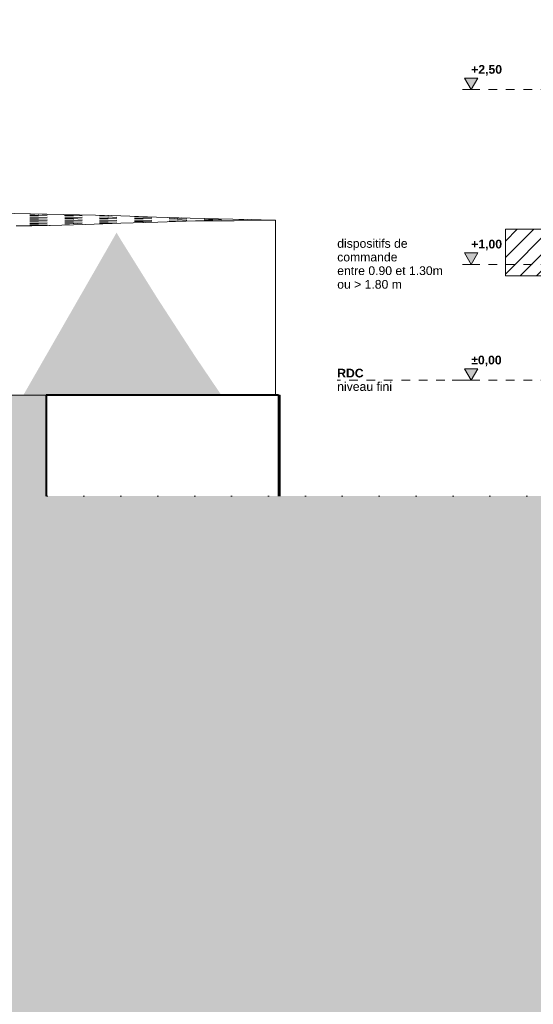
# Model space of a CAD drawing. Header units: millimetres. Extents: x -36476 to 2373, y -53000 to 10500.
# Tile 9 of 68: x -32259 to -27839, y -5375 to 3102. Entities that reach past the tile are written whole.
import ezdxf

# ---------------------------------------------------------------- set-up
doc = ezdxf.new("R2010")
doc.units = ezdxf.units.MM
doc.header["$MEASUREMENT"] = 0
for name, pattern in [('_TIRET COURT 1', [150, 75, -75]), ('Points', [317.499995, 0, -317.499995]), ('Wipeout_Contour', [1000, 0, -1000])]:
    doc.linetypes.add(name, pattern=pattern)
for name, color, linetype in [('Nouveau_0', 7, 'Continuous'), ('Nouveau_2D - Cotations pour 50ème', 7, 'Continuous'), ('Nouveau_2D - Dessin général', 7, 'Continuous'), ('Nouveau_2D - Texte pour 50ème', 7, 'Continuous'), ('Nouveau__Sols - Dalles', 7, 'Continuous'), ('Nouveau_Terrain - original', 7, 'Continuous'), ('Terrain - original', 7, 'Continuous')]:
    doc.layers.add(name, color=color, linetype=linetype)
doc.styles.add('STYLE_GENERE_1', font='arial.ttf')
doc.styles.add('STYLE_GENERE_2', font='arial.ttf')

# ---------------------------------------------------------------- blocks, each defined once
blk = doc.blocks.new('Élément de coupe_90')
at = {"layer": 'Terrain - original', "linetype": 'Continuous', "lineweight": 13}
h = blk.add_hatch(dxfattribs=at)
h.set_pattern_fill('__TERRE_VÉGÉTALISÉE', style=0, pattern_type=2)
h.set_pattern_definition([(45, (0, 0), (-63.63961, 63.63961), []), (45, (-21.21, 21.21), (-127.2792, 127.2792), []), (45, (-42.43, 42.43), (-127.2792, 127.2792), []), (135, (-63.64, 63.64), (21.213203, 21.213203), [90, -90])])
h.paths.add_polyline_path([(-36475.6, 407.4), (-36475.6, -53000), (2372.7, -53000), (2372.7, -1000), (1114, -1000), (1114, -2000), (-3886, -2000), (-3886, -1000), (-34564.2, -1000), (-34564.2, 321.6), (-35660, 370.8)])
at = {"layer": 'Terrain - original', "color": 251, "linetype": 'Continuous', "lineweight": 13}
for p, q in [((-31466.1, 1415.7), (-33866.4, 1464.9)), ((-32128.3, 1429.3), (-32172, 1429.2)), ((-32096.9, 1415.9), (-32171.9, 1415.7)), ((-32096.9, 1402.4), (-32171.9, 1402.3)), ((-32096.8, 1389), (-32171.8, 1388.8)), ((-32096.8, 1375.5), (-32171.7, 1375.4)), ((-32096.7, 1362.1), (-32171.7, 1362)), ((-32097, 1428.6), (-32097, 1426)), ((-32096.9, 1415.9), (-32096.9, 1412.5)), ((-32096.9, 1415.9), (-32021.9, 1412.7)), ((-32096.9, 1402.4), (-32096.9, 1399.1)), ((-32096.9, 1402.4), (-32021.9, 1399.2)), ((-32096.8, 1389), (-32096.8, 1385.6)), ((-32096.8, 1389), (-32021.8, 1385.8)), ((-32096.8, 1375.5), (-32096.7, 1372.2)), ((-32096.8, 1375.5), (-32021.7, 1372.3)), ((-32096.7, 1362.1), (-32096.7, 1358.7)), ((-32096.7, 1362.1), (-32021.7, 1358.9)), ((-32065.6, 1428), (-32022, 1426.1)), ((-31797, 1416.4), (-31872, 1416.3)), ((-31796.9, 1403), (-31871.9, 1402.9)), ((-31796.8, 1389.6), (-31871.8, 1389.4)), ((-31796.8, 1376.1), (-31871.8, 1376)), ((-31796.7, 1362.7), (-31871.7, 1362.5)), ((-31797, 1416.4), (-31796.9, 1413.1)), ((-31797, 1416.4), (-31722, 1413.2)), ((-31796.9, 1403), (-31796.9, 1399.6)), ((-31796.9, 1403), (-31721.9, 1399.8)), ((-31796.8, 1389.6), (-31796.8, 1386.2)), ((-31796.8, 1389.6), (-31721.8, 1386.3)), ((-31796.8, 1376.1), (-31796.8, 1372.8)), ((-31796.8, 1376.1), (-31721.8, 1372.9)), ((-31796.7, 1362.7), (-31796.7, 1359.3)), ((-31796.7, 1362.7), (-31721.7, 1359.5)), ((-31528.5, 1416.9), (-31572, 1416.9)), ((-31496.9, 1403.6), (-31571.9, 1403.4)), ((-31496.9, 1390.1), (-31571.9, 1390)), ((-31496.8, 1376.7), (-31571.8, 1376.5)), ((-31496.8, 1363.2), (-31571.7, 1363.1)), ((-31497, 1416.3), (-31497, 1413.6)), ((-31496.9, 1403.6), (-31496.9, 1400.2)), ((-31496.9, 1403.6), (-31421.9, 1400.3)), ((-31496.9, 1390.1), (-31496.9, 1386.8)), ((-31496.9, 1390.1), (-31421.9, 1386.9)), ((-31496.8, 1376.7), (-31496.8, 1373.3)), ((-31496.8, 1376.7), (-31421.8, 1373.5)), ((-31496.8, 1363.2), (-31496.7, 1359.9)), ((-31496.8, 1363.2), (-31421.7, 1360)), ((-31080.8, 1402.8), (-31466.1, 1415.7)), ((-31465.4, 1415.6), (-31422, 1413.5)), ((-31270.8, 1404), (-31272, 1404)), ((-31196.9, 1390.7), (-31271.9, 1390.5)), ((-31196.8, 1377.2), (-31271.8, 1377.1)), ((-31196.8, 1363.8), (-31271.8, 1363.7)), ((-31197, 1402.6), (-31270.8, 1404)), ((-31197, 1402.6), (-31196.9, 1400.4)), ((-31197, 1402.6), (-31122, 1399)), ((-31196.9, 1390.7), (-31196.9, 1387.3)), ((-31196.9, 1390.7), (-31121.9, 1387.5)), ((-31196.8, 1377.2), (-31196.8, 1373.9)), ((-31196.8, 1377.2), (-31121.8, 1374)), ((-31196.8, 1363.8), (-31196.8, 1360.4)), ((-31196.8, 1363.8), (-31121.8, 1360.6)), ((-30792.5, 1393.1), (-31080.8, 1402.8)), ((-30928.7, 1397.6), (-30972, 1398.5)), ((-30896.9, 1388.1), (-30971.9, 1389.5)), ((-30896.9, 1377.8), (-30971.9, 1377.7)), ((-30919.2, 1364.3), (-30971.8, 1364.2)), ((-30897, 1396.6), (-30897, 1394.8)), ((-30896.9, 1388.1), (-30896.9, 1385.8)), ((-30896.9, 1388.1), (-30821.9, 1384.4)), ((-30896.9, 1377.8), (-30896.9, 1374.5)), ((-30896.9, 1377.8), (-30821.9, 1374.6)), ((-30865.3, 1395.5), (-30822, 1393.4)), ((-30058.9, 1375.9), (-30792.5, 1393.1)), ((-30634.8, 1383.2), (-30672, 1383.9)), ((-30607.2, 1373.7), (-30671.9, 1374.9)), ((-30597, 1383.1), (-30634.8, 1383.2)), ((-30596.9, 1373.5), (-30607.2, 1373.7)), ((-30597, 1383.1), (-30597, 1380.8)), ((-30597, 1383.1), (-30522, 1379.8)), ((-30597, 1380.8), (-30596.9, 1380.2)), ((-30596.9, 1373.5), (-30596.9, 1373.1)), ((-30596.9, 1373.5), (-30522.2, 1369.9)), ((-30596.9, 1373.1), (-30596.9, 1371.3)), ((-30328.9, 1382.2), (-30372, 1382.3)), ((-30297, 1381.4), (-30297, 1379.1)), ((-30265.1, 1380.7), (-30222, 1378.8)), ((-32096.6, 1348.7), (-32171.6, 1348.5)), ((-32096.6, 1335.6), (-32171.6, 1337.1)), ((-32096.6, 1348.7), (-32096.6, 1345.3)), ((-32096.6, 1348.7), (-32021.6, 1345.4)), ((-32096.6, 1335.6), (-32096.6, 1333.2)), ((-32096.6, 1335.6), (-32051.6, 1333.3)), ((-32051.6, 1333.3), (-32021.6, 1332)), ((-31796.7, 1349.2), (-31871.7, 1349.1)), ((-31831.4, 1335.7), (-31871.6, 1335.6)), ((-31796.7, 1349.2), (-31796.6, 1345.9)), ((-31796.7, 1349.2), (-31721.7, 1346)), ((-31496.7, 1349.8), (-31571.7, 1349.7)), ((-31496.7, 1349.8), (-31496.7, 1346.9)), ((-31496.7, 1349.8), (-31457.9, 1348.1))]:
    blk.add_line(p, q, dxfattribs=at)
blk = doc.blocks.new('Élément de coupe_91')
at = {"layer": 'Nouveau__Sols - Dalles', "linetype": 'Continuous', "lineweight": 13}
for points in [[(-33587.5, -130), (-33587.5, -1000), (-33578.1, -1000), (-33578.1, -130)], [(-33578.1, -130), (-33578.1, -1000), (-33558.6, -1000), (-33558.6, -130)], [(-33558.6, -130), (-33558.6, -1000), (-33529.1, -1000), (-33529.1, -130)], [(-33529.1, -130), (-33529.1, -1000), (-33489.6, -1000), (-33489.6, -130)], [(-33489.6, -130), (-33489.6, -1000), (-33440, -1000), (-33440, -130)], [(-33440, -130), (-33440, -1000), (-33380.4, -1000), (-33380.4, -130)], [(-33310.8, -130), (-33380.4, -130), (-33380.4, -1000), (-33310.8, -1000)], [(-33310.8, -130), (-33310.8, -1000), (-33231.3, -1000), (-33231.3, -130)], [(-33231.3, -1000), (-33141.7, -1000), (-33141.7, -130), (-33231.3, -130)], [(-33042.2, -130), (-33141.7, -130), (-33141.7, -1000), (-33042.2, -1000)], [(-33042.2, -1000), (-32932.7, -1000), (-32932.7, -130), (-33042.2, -130)], [(-32932.7, -1000), (-32813.2, -1000), (-32813.2, -130), (-32932.7, -130)], [(-32813.2, -1000), (-32683.8, -1000), (-32683.8, -130), (-32813.2, -130)], [(-32683.8, -130), (-32683.8, -1000), (-32544.5, -1000), (-32544.5, -130)], [(-32544.5, -130), (-32544.5, -1000), (-32395.2, -1000), (-32395.2, -130)], [(-32395.2, -130), (-32395.2, -1000), (-32236.1, -1000), (-32236.1, -130)], [(-32236.1, -130), (-32236.1, -1000), (-32067.1, -1000), (-32067.1, -130)], [(-32067.1, -130), (-32067.1, -1000), (-32031.8, -1000), (-32031.8, -130)]]:
    blk.add_hatch(color=7, dxfattribs=at).paths.add_polyline_path(points)
at = {"layer": 'Nouveau__Sols - Dalles', "color": 7, "linetype": 'Continuous', "lineweight": 13}
for p, q in [((-33587.5, -130), (-33578.1, -130)), ((-33587.5, -1000), (-33587.5, -130)), ((-33578.1, -130), (-33558.6, -130)), ((-33558.6, -130), (-33529.1, -130)), ((-33529.1, -130), (-33489.6, -130)), ((-33489.6, -130), (-33440, -130)), ((-33440, -130), (-33380.4, -130)), ((-33380.4, -130), (-33310.8, -130)), ((-33310.8, -130), (-33231.3, -130)), ((-33231.3, -130), (-33141.7, -130)), ((-33141.7, -130), (-33042.2, -130)), ((-33042.2, -130), (-32932.7, -130)), ((-32932.7, -130), (-32813.2, -130)), ((-32813.2, -130), (-32683.8, -130)), ((-32683.8, -130), (-32544.5, -130)), ((-32544.5, -130), (-32395.2, -130)), ((-32395.2, -130), (-32236.1, -130))]:
    blk.add_line(p, q, dxfattribs=at)
at = {"color": 254, "linetype": 'Wipeout_Contour', "lineweight": 0, "ltscale": 124160.489833}
blk.add_wipeout([(-30032.1, -1000), (-30032.1, -130), (-32031.8, -130), (-32031.8, -1000)], dxfattribs=at).dxf.layer = 'Nouveau__Sols - Dalles'
at = {"layer": 'Nouveau__Sols - Dalles', "linetype": 'Continuous', "lineweight": 13}
blk.add_hatch(color=7, dxfattribs=at).paths.add_polyline_path([(-30030.4, -130), (-30030.4, -1000), (-30016.6, -1000), (-30016.6, -130)])
at = {"layer": 'Nouveau__Sols - Dalles', "color": 7, "linetype": 'Continuous', "lineweight": 13}
for p, q in [((-32236.1, -130), (-32067.1, -130)), ((-32067.1, -130), (-32031.8, -130)), ((-30032.1, -130), (-30016.6, -130)), ((-30016.6, -1000), (-30016.6, -130))]:
    blk.add_line(p, q, dxfattribs=at)
at = {"layer": 'Nouveau__Sols - Dalles', "color": 7, "linetype": 'Continuous', "lineweight": 40}
for p, q in [((-32031.8, -130), (-32031.8, -1000)), ((-30032.1, -130), (-32031.8, -130)), ((-30032.1, -130), (-30032.1, -1000))]:
    blk.add_line(p, q, dxfattribs=at)
blk = doc.blocks.new('Élément de coupe_154')
at = {"layer": 'Nouveau_Terrain - original', "linetype": 'Continuous', "lineweight": 13}
for points in [[(-31696.7, -130), (-31387.7, -130), (-31387.7, 1205.9), (-31425.4, 1268.7), (-31696.7, 795.6)], [(-31387.7, -130), (-31070.6, -130), (-31070.6, 698.4), (-31387.7, 1205.9)], [(-31997.5, -130), (-31696.7, -130), (-31696.7, 795.6), (-31997.5, 271.1)], [(-31070.6, -130), (-30745.7, -130), (-30745.7, 198.4), (-31070.6, 698.4)], [(-32227.6, -130), (-31997.5, -130), (-31997.5, 271.1)], [(-30745.7, 198.4), (-30745.7, -130), (-30523.6, -130)]]:
    blk.add_hatch(color=7, dxfattribs=at).paths.add_polyline_path(points)
at = {"layer": 'Nouveau_0', "color": 255, "linetype": 'Continuous', "lineweight": 0}
for p, q in [((-31387.7, 1350.4), (-31070.6, 1360)), ((-31070.6, 1360), (-30745.7, 1369.3)), ((-30745.7, 1369.3), (-30706.8, 1370.3)), ((-30706.8, 1370.3), (-30545.8, 1370)), ((-30545.8, 1370), (-30418.6, 1369.7)), ((-30418.6, 1369.7), (-30412.9, 1369.8)), ((-30412.9, 1369.8), (-30072.4, 1375.6)), ((-30072.4, 1375.6), (-30058.9, 1375.9)), ((-30058.9, 1375.9), (-30058.9, -130)), ((-32290.1, 1328.2), (-32155.4, 1328.9)), ((-32155.4, 1328.9), (-32003, 1329.8)), ((-32003, 1329.8), (-31997.5, 1330)), ((-31997.5, 1330), (-31696.7, 1340.4)), ((-31696.7, 1340.4), (-31387.7, 1350.4))]:
    blk.add_line(p, q, dxfattribs=at)
at = {"layer": 'Nouveau_0', "color": 255, "linetype": 'Points', "lineweight": 0, "flags": 128}
blk.add_lwpolyline([(-34564.2, -1000), (-32031.8, -1000), (-30032.1, -1000), (-27335.6, -1000), (-27135.6, -1000), (-11079.6, -1000), (-10879.6, -1000), (-3886, -1000)], dxfattribs=at)
blk = doc.blocks.new('Cotation_1', base_point=(-28373.1, -2.4))
at = {"layer": 'Nouveau_2D - Cotations pour 50ème', "linetype": 'Continuous', "lineweight": 13}
for points in [[(-28373.1, 8220), (-28315.1, 8320), (-28431.1, 8320)], [(-28373.1, 6060), (-28315.1, 6160), (-28431.1, 6160)], [(-28373.1, 4560), (-28315.1, 4660), (-28431.1, 4660)], [(-28373.1, 3560), (-28315.1, 3660), (-28431.1, 3660)], [(-28373.1, 2500), (-28315.1, 2600), (-28431.1, 2600)], [(-28373.1, 995.9), (-28315.1, 1095.9), (-28431.1, 1095.9)], [(-28373.1, -2.4), (-28315.1, 97.6), (-28431.1, 97.6)]]:
    blk.add_hatch(color=7, dxfattribs=at).paths.add_polyline_path(points)
at = {"layer": 'Nouveau_2D - Cotations pour 50ème', "color": 7, "linetype": 'Continuous', "lineweight": 13}
for p, q in [((-28373.1, 8220), (-28431.1, 8320)), ((-28431.1, 8320), (-28315.1, 8320)), ((-28315.1, 8320), (-28373.1, 8220)), ((-28373.1, 8220), (-28536.8, 8220)), ((-28373.1, 8220), (-28298.1, 8220)), ((-28373.1, 6060), (-28431.1, 6160)), ((-28431.1, 6160), (-28315.1, 6160)), ((-28315.1, 6160), (-28373.1, 6060)), ((-28373.1, 6060), (-28448.1, 6060)), ((-28373.1, 6060), (-28298.1, 6060)), ((-28373.1, 4560), (-28431.1, 4660)), ((-28431.1, 4660), (-28315.1, 4660)), ((-28315.1, 4660), (-28373.1, 4560)), ((-28373.1, 4560), (-28536.8, 4560)), ((-28373.1, 4560), (-28298.1, 4560)), ((-28373.1, 3560), (-28431.1, 3660)), ((-28431.1, 3660), (-28315.1, 3660)), ((-28315.1, 3660), (-28373.1, 3560)), ((-28373.1, 3560), (-28536.8, 3560)), ((-28373.1, 3560), (-28298.1, 3560)), ((-28373.1, 2500), (-28431.1, 2600)), ((-28431.1, 2600), (-28315.1, 2600)), ((-28315.1, 2600), (-28373.1, 2500)), ((-28373.1, 2500), (-28448.1, 2500)), ((-28373.1, 2500), (-28298.1, 2500)), ((-28373.1, 995.9), (-28431.1, 1095.9)), ((-28431.1, 1095.9), (-28315.1, 1095.9)), ((-28315.1, 1095.9), (-28373.1, 995.9)), ((-28373.1, 995.9), (-28448.1, 995.9)), ((-28373.1, 995.9), (-28298.1, 995.9)), ((-28373.1, -2.4), (-28431.1, 97.6)), ((-28431.1, 97.6), (-28315.1, 97.6)), ((-28315.1, 97.6), (-28373.1, -2.4)), ((-28373.1, -2.4), (-28536.8, -2.4)), ((-28373.1, -2.4), (-28298.1, -2.4))]:
    blk.add_line(p, q, dxfattribs=at)
at = {"layer": 'Nouveau_2D - Cotations pour 50ème', "color": 7, "lineweight": 13, "char_height": 75, "attachment_point": 7, "style": 'STYLE_GENERE_2'}
for s, insert in [('{\\A1;\\fArial|b1|i0|c0|p0;+8,22}', (-28373.1, 8340)), ('{\\A1;\\fArial|b1|i0|c0|p0;+6,06}', (-28373.1, 6180)), ('{\\A1;\\fArial|b1|i0|c0|p0;+4,56}', (-28373.1, 4680)), ('{\\A1;\\fArial|b1|i0|c0|p0;+3,56}', (-28373.1, 3680)), ('{\\A1;\\fArial|b1|i0|c0|p0;+2,50}', (-28373.1, 2620)), ('{\\A1;\\fArial|b1|i0|c0|p0;+1,00}', (-28373.1, 1115.9)), ('{\\A1;\\fArial|b1|i0|c0|p0;±0,00}', (-28373.1, 117.6))]:
    blk.add_mtext(s, dxfattribs=dict(at, insert=insert))

msp = doc.modelspace()

# ---------------------------------------------------------------- hatches: boundary and pattern name
at = {"layer": 'Nouveau_0', "linetype": 'Continuous', "lineweight": 0}
h = msp.add_hatch(dxfattribs=at)
h.set_pattern_fill('Blocs_maçonnerie', color=112, style=0, pattern_type=2)
h.set_pattern_definition([(45, (0, 0), (-70.71068, 70.71068), [])])
h.paths.add_polyline_path([(-28078.7, 1297.6), (-10394.7, 1297.6), (-10394.7, 897.6), (-28078.7, 897.6)])

# ---------------------------------------------------------------- linework, layer by layer
at = {"layer": 'Nouveau_0', "color": 112, "linetype": 'Continuous', "lineweight": 0, "flags": 128}
msp.add_lwpolyline([(-28078.7, 1297.6), (-10394.7, 1297.6), (-10394.7, 897.6), (-28078.7, 897.6)], close=True, dxfattribs=at)
at = {"layer": 'Nouveau_2D - Dessin général', "color": 7, "linetype": '_TIRET COURT 1', "lineweight": 13}
for p, q in [((-10749.6, 2500), (-28433.6, 2500)), ((-10749.6, 995.9), (-28433.6, 995.9)), ((-10749.6, -2.4), (-29526.4, -2.4))]:
    msp.add_line(p, q, dxfattribs=at)

# ---------------------------------------------------------------- block references
at = {"layer": 'Nouveau_2D - Cotations pour 50ème', "color": 7, "linetype": 'Continuous', "lineweight": 13}
msp.add_blockref('Cotation_1', (-28373.1, -2.4), dxfattribs=at)
at = {"layer": 'Terrain - original', "lineweight": 0}
msp.add_blockref('Élément de coupe_90', (0, 0), dxfattribs=at)

# ---------------------------------------------------------------- texts
at = {"layer": 'Nouveau_2D - Texte pour 50ème', "color": 112, "linetype": 'Continuous', "lineweight": 0, "insert": (-29526.4, 999.5), "char_height": 75, "width": 1011.105, "attachment_point": 4, "line_spacing_factor": 0.938118, "style": 'STYLE_GENERE_1'}
msp.add_mtext('{\\A1;\\fArial|b0|i0|c0|p0;dispositifs de }{\\A1;\\fArial|b0|i0|c0|p0;commande }\\P{\\A1;\\fArial|b0|i0|c0|p0;entre 0.90 et 1.30m}\\P{\\A1;\\fArial|b0|i0|c0|p0;ou > 1.80 m}', dxfattribs=at)
at = {"layer": 'Nouveau_2D - Texte pour 50ème', "color": 7, "linetype": 'Continuous', "lineweight": 13, "insert": (-29526.4, 1.3), "char_height": 75, "attachment_point": 4, "line_spacing_factor": 0.92459, "style": 'STYLE_GENERE_2'}
msp.add_mtext('{\\A1;\\fArial|b1|i0|c0|p0;RDC}\\P{\\A1;\\fArial|b0|i0|c0|p0;niveau fini}', dxfattribs=at)

# ---------------------------------------------------------------- next in the draw order: block references
at = {"layer": 'Nouveau__Sols - Dalles', "lineweight": 0}
msp.add_blockref('Élément de coupe_91', (0, 0), dxfattribs=at)

# ---------------------------------------------------------------- next in the draw order: block references
at = {"layer": 'Nouveau_0', "lineweight": 0}
msp.add_blockref('Élément de coupe_154', (0, 0), dxfattribs=at)

doc.saveas('drawing.dxf')
